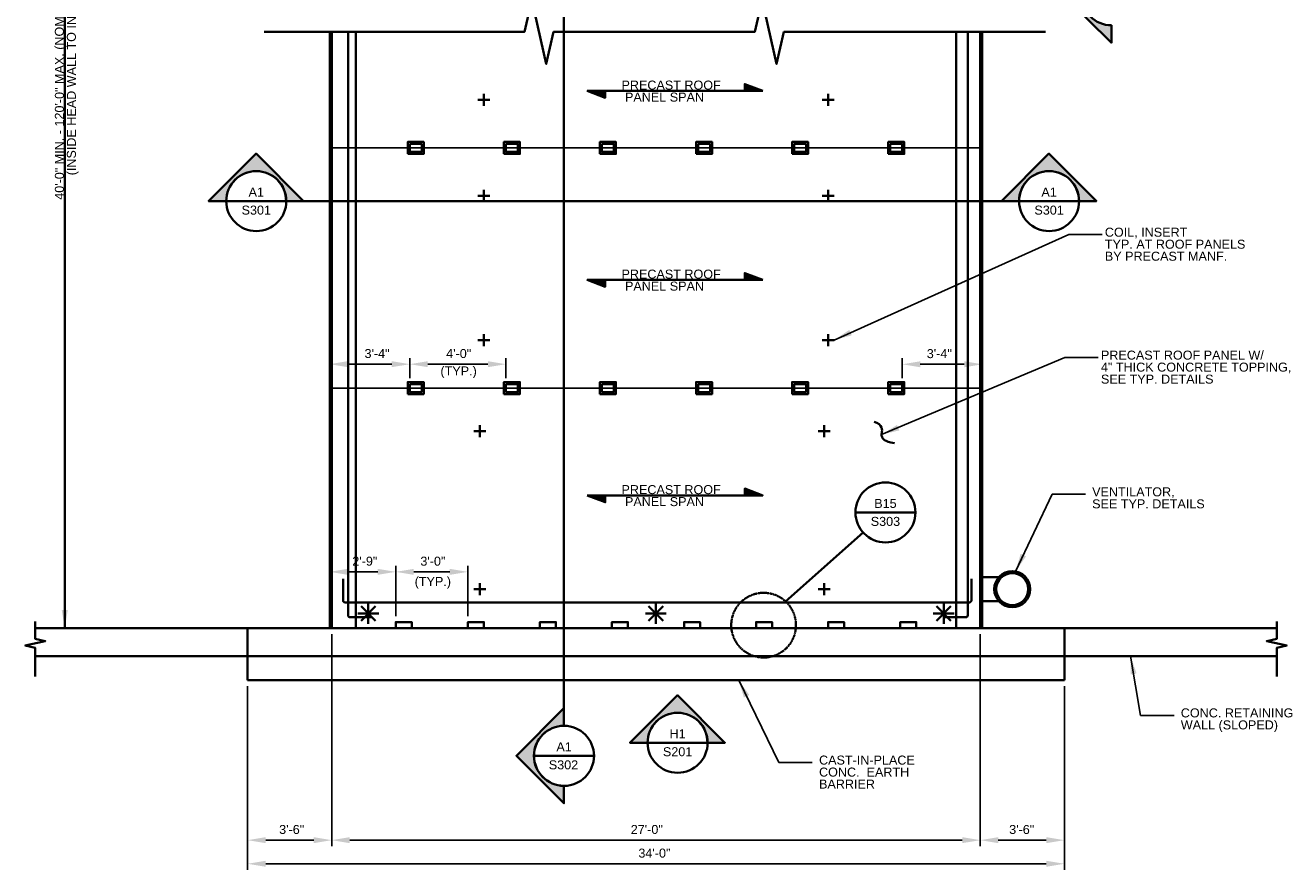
# Model space of a CAD drawing. Header units: inches. Extents: x -829 to 2226, y 10 to 4755.
# Tile 53 of 54: x 1570 to 2200, y 3580 to 4002. Entities that reach past the tile are written whole.
import ezdxf
from ezdxf.enums import TextEntityAlignment as Align

# ---------------------------------------------------------------- set-up
doc = ezdxf.new("R2010")
doc.units = ezdxf.units.IN
doc.header["$LTSCALE"] = 0.5
doc.header["$MEASUREMENT"] = 0
doc.linetypes.add('DGN Style 3', pattern=[0.621993, 0.444281, -0.177712])
for name, color, linetype, lineweight in [('G-ANNO-DIM', 7, 'Continuous', 0), ('G-ANNO-DIMS', 7, 'Continuous', 35), ('G-ANNO-TEXT', 7, 'Continuous', 35), ('S-DECK-ROOF', 7, 'Continuous', 25), ('S-WALL-LOAD', 7, 'Continuous', 35)]:
    doc.layers.add(name, color=color, linetype=linetype, lineweight=lineweight)
doc.styles.add('AEC 1 4_1 0 Scale', font='arial.ttf', dxfattribs={"height": 4.5})
doc.styles.add('Arial', font='arial.ttf')
doc.dimstyles.new("1 4 1'-0", dxfattribs={"dimtxt": 4.5, "dimasz": 9, "dimexe": 3, "dimexo": 3, "dimgap": 3, "dimtad": 1, "dimdec": 0, "dimzin": 11, "dimdsep": 46, "dimlunit": 3, "dimtxsty": 'AEC 1 4_1 0 Scale', "dimcen": 0.09, "dimadec": 4, "dimazin": 3, "dimtfac": 1, "dimtdec": 0, "dimtofl": 0, "dimtmove": 0, "dimatfit": 3, "dimfxl": 1, "dimfrac": 2, "dimtolj": 1, "dimtzin": 11, "dimarcsym": 0})

# ---------------------------------------------------------------- blocks, each defined once
blk = doc.blocks.new('BREAK LINE')
at = {"layer": 'G-ANNO-TEXT', "flags": 128}
blk.add_lwpolyline([(8.36, 9.2), (8.36, 8.47), (8.36, 6.43), (9.96, 6.07), (6.76, 5.34), (8.36, 4.97), (8.36, 0.43)], dxfattribs=at)
blk = doc.blocks.new('*D542')
at = {"layer": 'Defpoints', "color": 0, "transparency": 16777216}
for p in [(1681.1, 3674.84), (2089.1, 3674.84), (2089.1, 3583.04)]:
    blk.add_point(p, dxfattribs=at)
at = {"layer": 'G-ANNO-DIMS', "color": 0, "lineweight": -2, "transparency": 16777216}
for p, q in [((1681.1, 3671.84), (1681.1, 3580.04)), ((2089.1, 3671.84), (2089.1, 3580.04)), ((1690.1, 3583.04), (2080.1, 3583.04))]:
    blk.add_line(p, q, dxfattribs=at)
at = {"layer": 'G-ANNO-DIMS', "color": 0, "transparency": 16777216}
for points in [[(1690.1, 3584.54), (1690.1, 3581.54), (1681.1, 3583.04)], [(2080.1, 3584.54), (2080.1, 3581.54), (2089.1, 3583.04)]]:
    blk.add_solid(points, dxfattribs=at)
at = {"layer": 'G-ANNO-DIMS', "color": 0, "transparency": 16777216, "insert": (1884.31, 3588.34), "char_height": 4.5, "attachment_point": 5, "style": 'AEC 1 4_1 0 Scale'}
blk.add_mtext('\\A1;34\'-0"', dxfattribs=at)
blk = doc.blocks.new('*D543')
at = {"layer": 'Defpoints', "color": 0, "transparency": 16777216}
for p in [(1723.1, 3700.84), (1681.1, 3674.84), (1723.1, 3594.85)]:
    blk.add_point(p, dxfattribs=at)
at = {"layer": 'G-ANNO-DIMS', "color": 0, "lineweight": -2, "transparency": 16777216}
for p, q in [((1723.1, 3697.84), (1723.1, 3591.85)), ((1681.1, 3671.84), (1681.1, 3591.85)), ((1690.1, 3594.85), (1714.1, 3594.85))]:
    blk.add_line(p, q, dxfattribs=at)
at = {"layer": 'G-ANNO-DIMS', "color": 0, "transparency": 16777216}
for points in [[(1690.1, 3596.35), (1690.1, 3593.35), (1681.1, 3594.85)], [(1714.1, 3596.35), (1714.1, 3593.35), (1723.1, 3594.85)]]:
    blk.add_solid(points, dxfattribs=at)
at = {"layer": 'G-ANNO-DIMS', "color": 0, "transparency": 16777216, "insert": (1703.1, 3600.15), "char_height": 4.5, "attachment_point": 5, "style": 'AEC 1 4_1 0 Scale'}
blk.add_mtext('\\A1;3\'-6"', dxfattribs=at)
blk = doc.blocks.new('*D544')
at = {"layer": 'Defpoints', "color": 0, "transparency": 16777216}
for p in [(1762.1, 3832.76), (1722.1, 3820.84), (1762.1, 3822.84)]:
    blk.add_point(p, dxfattribs=at)
at = {"layer": 'G-ANNO-DIMS', "color": 0, "lineweight": -2, "transparency": 16777216}
for p, q in [((1722.1, 3823.84), (1722.1, 3835.76)), ((1731.1, 3832.76), (1753.1, 3832.76)), ((1762.1, 3825.84), (1762.1, 3835.76))]:
    blk.add_line(p, q, dxfattribs=at)
at = {"layer": 'G-ANNO-DIMS', "color": 0, "transparency": 16777216}
for points in [[(1731.1, 3834.26), (1731.1, 3831.26), (1722.1, 3832.76)], [(1753.1, 3834.26), (1753.1, 3831.26), (1762.1, 3832.76)]]:
    blk.add_solid(points, dxfattribs=at)
at = {"layer": 'G-ANNO-DIMS', "color": 0, "transparency": 16777216, "insert": (1745.75, 3838.06), "char_height": 4.5, "attachment_point": 5, "style": 'AEC 1 4_1 0 Scale'}
blk.add_mtext('\\A1;3\'-4"', dxfattribs=at)
blk = doc.blocks.new('*D545')
at = {"layer": 'Defpoints', "color": 0, "transparency": 16777216}
for p in [(2048.1, 3832.71), (2008.1, 3822.84), (2048.1, 3820.84)]:
    blk.add_point(p, dxfattribs=at)
at = {"layer": 'G-ANNO-DIMS', "color": 0, "lineweight": -2, "transparency": 16777216}
for p, q in [((2008.1, 3825.84), (2008.1, 3835.71)), ((2017.1, 3832.71), (2039.1, 3832.71)), ((2048.1, 3823.84), (2048.1, 3835.71))]:
    blk.add_line(p, q, dxfattribs=at)
at = {"layer": 'G-ANNO-DIMS', "color": 0, "transparency": 16777216}
for points in [[(2017.1, 3834.21), (2017.1, 3831.21), (2008.1, 3832.71)], [(2039.1, 3834.21), (2039.1, 3831.21), (2048.1, 3832.71)]]:
    blk.add_solid(points, dxfattribs=at)
at = {"layer": 'G-ANNO-DIMS', "color": 0, "transparency": 16777216, "insert": (2026.64, 3838), "char_height": 4.5, "attachment_point": 5, "style": 'AEC 1 4_1 0 Scale'}
blk.add_mtext('\\A1;3\'-4"', dxfattribs=at)
blk = doc.blocks.new('*D546')
at = {"layer": 'Defpoints', "color": 0, "transparency": 16777216}
for p in [(1755.1, 3728.96), (1722.1, 3700.84), (1755.1, 3703.84)]:
    blk.add_point(p, dxfattribs=at)
at = {"layer": 'G-ANNO-DIMS', "color": 0, "lineweight": -2, "transparency": 16777216}
for p, q in [((1722.1, 3703.84), (1722.1, 3731.96)), ((1755.1, 3706.84), (1755.1, 3731.96)), ((1731.1, 3728.96), (1746.1, 3728.96))]:
    blk.add_line(p, q, dxfattribs=at)
at = {"layer": 'G-ANNO-DIMS', "color": 0, "transparency": 16777216}
for points in [[(1731.1, 3730.46), (1731.1, 3727.46), (1722.1, 3728.96)], [(1746.1, 3730.46), (1746.1, 3727.46), (1755.1, 3728.96)]]:
    blk.add_solid(points, dxfattribs=at)
at = {"layer": 'G-ANNO-DIMS', "color": 0, "transparency": 16777216, "insert": (1739.64, 3734.26), "char_height": 4.5, "attachment_point": 5, "style": 'AEC 1 4_1 0 Scale'}
blk.add_mtext('\\A1;2\'-9"', dxfattribs=at)
blk = doc.blocks.new('*U541')
at = {"layer": 'G-ANNO-TEXT'}
for p, q in [((-6.9, 0), (6.9, 0)), ((-4.88, 4.88), (4.88, -4.88)), ((-4.88, -4.88), (4.88, 4.88)), ((0, 6.9), (0, -6.9))]:
    blk.add_line(p, q, dxfattribs=at)
blk = doc.blocks.new('*D550')
at = {"layer": 'Defpoints', "color": 0, "transparency": 16777216}
for p in [(1723.1, 3700.84), (2047.1, 3700.84), (2047.1, 3594.85)]:
    blk.add_point(p, dxfattribs=at)
at = {"layer": 'G-ANNO-DIMS', "color": 0, "lineweight": -2, "transparency": 16777216}
for p, q in [((1723.1, 3697.84), (1723.1, 3591.85)), ((2047.1, 3697.84), (2047.1, 3591.85)), ((1732.1, 3594.85), (2038.1, 3594.85))]:
    blk.add_line(p, q, dxfattribs=at)
at = {"layer": 'G-ANNO-DIMS', "color": 0, "transparency": 16777216}
for points in [[(1732.1, 3596.35), (1732.1, 3593.35), (1723.1, 3594.85)], [(2038.1, 3596.35), (2038.1, 3593.35), (2047.1, 3594.85)]]:
    blk.add_solid(points, dxfattribs=at)
at = {"layer": 'G-ANNO-DIMS', "color": 0, "transparency": 16777216, "insert": (1880.5, 3600.15), "char_height": 4.5, "attachment_point": 5, "style": 'AEC 1 4_1 0 Scale'}
blk.add_mtext('\\A1;27\'-0"', dxfattribs=at)
blk = doc.blocks.new('*D551')
at = {"layer": 'Defpoints', "color": 0, "transparency": 16777216}
for p in [(2047.1, 3700.84), (2089.1, 3674.84), (2089.1, 3594.85)]:
    blk.add_point(p, dxfattribs=at)
at = {"layer": 'G-ANNO-DIMS', "color": 0, "lineweight": -2, "transparency": 16777216}
for p, q in [((2047.1, 3697.84), (2047.1, 3591.85)), ((2089.1, 3671.84), (2089.1, 3591.85)), ((2056.1, 3594.85), (2080.1, 3594.85))]:
    blk.add_line(p, q, dxfattribs=at)
at = {"layer": 'G-ANNO-DIMS', "color": 0, "transparency": 16777216}
for points in [[(2056.1, 3596.35), (2056.1, 3593.35), (2047.1, 3594.85)], [(2080.1, 3596.35), (2080.1, 3593.35), (2089.1, 3594.85)]]:
    blk.add_solid(points, dxfattribs=at)
at = {"layer": 'G-ANNO-DIMS', "color": 0, "transparency": 16777216, "insert": (2067.81, 3600.15), "char_height": 4.5, "attachment_point": 5, "style": 'AEC 1 4_1 0 Scale'}
blk.add_mtext('\\A1;3\'-6"', dxfattribs=at)
blk = doc.blocks.new('*D552')
at = {"layer": 'Defpoints', "color": 0, "transparency": 16777216}
for p in [(1810.1, 3832.76), (1762.1, 3822.84), (1810.1, 3822.84)]:
    blk.add_point(p, dxfattribs=at)
at = {"layer": 'G-ANNO-DIMS', "color": 0, "lineweight": -2, "transparency": 16777216}
for p, q in [((1762.1, 3825.84), (1762.1, 3835.76)), ((1771.1, 3832.76), (1801.1, 3832.76)), ((1810.1, 3825.84), (1810.1, 3835.76))]:
    blk.add_line(p, q, dxfattribs=at)
at = {"layer": 'G-ANNO-DIMS', "color": 0, "transparency": 16777216}
for points in [[(1771.1, 3834.26), (1771.1, 3831.26), (1762.1, 3832.76)], [(1801.1, 3834.26), (1801.1, 3831.26), (1810.1, 3832.76)]]:
    blk.add_solid(points, dxfattribs=at)
at = {"layer": 'G-ANNO-DIMS', "color": 0, "transparency": 16777216, "insert": (1786.53, 3838.05), "char_height": 4.5, "attachment_point": 5, "style": 'AEC 1 4_1 0 Scale'}
blk.add_mtext('\\A1;4\'-0"', dxfattribs=at)
blk = doc.blocks.new('*D553')
at = {"layer": 'Defpoints', "color": 0, "transparency": 16777216}
for p in [(1791.1, 3728.96), (1755.1, 3703.84), (1791.1, 3703.84)]:
    blk.add_point(p, dxfattribs=at)
at = {"layer": 'G-ANNO-DIMS', "color": 0, "lineweight": -2, "transparency": 16777216}
for p, q in [((1755.1, 3706.84), (1755.1, 3731.96)), ((1791.1, 3706.84), (1791.1, 3731.96)), ((1764.1, 3728.96), (1782.1, 3728.96))]:
    blk.add_line(p, q, dxfattribs=at)
at = {"layer": 'G-ANNO-DIMS', "color": 0, "transparency": 16777216}
for points in [[(1764.1, 3730.46), (1764.1, 3727.46), (1755.1, 3728.96)], [(1782.1, 3730.46), (1782.1, 3727.46), (1791.1, 3728.96)]]:
    blk.add_solid(points, dxfattribs=at)
at = {"layer": 'G-ANNO-DIMS', "color": 0, "transparency": 16777216, "insert": (1773.64, 3734.26), "char_height": 4.5, "attachment_point": 5, "style": 'AEC 1 4_1 0 Scale'}
blk.add_mtext('\\A1;3\'-0"', dxfattribs=at)
blk = doc.blocks.new('014000-007 Indicator - Section_Elevation - Arrow')
blk.add_hatch(color=256).paths.add_polyline_path([(-0.026, 0), (-0.0412, 0), (0, 0.0412), (0.0412, 0), (0.026, 0, 1)])
for p, q in [((0, 0.0412), (-0.0412, 0)), ((0.0412, 0), (0, 0.0412))]:
    blk.add_line(p, q)
at = {"flags": 128}
blk.add_lwpolyline([(-0.026, 0), (-0.0412, 0), (0, 0.0412), (0.0412, 0), (0.026, 0, 1), (-0.026, 0)], format="xyb", close=True, dxfattribs=at)
blk.add_lwpolyline([(-0.026, 0.0013), (-0.026, 0.0013)], dxfattribs=at)

msp = doc.modelspace()

# ---------------------------------------------------------------- hatches: boundary and pattern name
at = {"layer": 'G-ANNO-TEXT'}
h = msp.add_hatch(dxfattribs=at)
h.set_pattern_fill('HATCH', color=5, style=0, pattern_type=2)
h.set_pattern_definition([(45, (1934.106973, 3966.401822), (-0.02783886, 0.02783886), [])])
h.paths.add_polyline_path([(1938.44008, 3969.35831), (1929.44008, 3972.77936), (1929.44008, 3969.35831)])
h = msp.add_hatch(dxfattribs=at)
h.set_pattern_fill('HATCH', color=5, style=0, pattern_type=2)
h.set_pattern_definition([(225, (1846.09128, 3968.8937), (0.02783886, -0.02783886), [])])
h.paths.add_polyline_path([(1850.75821, 3969.35831), (1859.75821, 3965.93727), (1859.75821, 3969.35831)])
h = msp.add_hatch(dxfattribs=at)
h.set_pattern_fill('HATCH', color=5, style=0, pattern_type=2)
h.set_pattern_definition([(45, (1934.106973, 3871.92446), (-0.02783886, 0.02783886), [])])
h.paths.add_polyline_path([(1938.44008, 3874.88095), (1929.44008, 3878.30199), (1929.44008, 3874.88095)])
h = msp.add_hatch(dxfattribs=at)
h.set_pattern_fill('HATCH', color=5, style=0, pattern_type=2)
h.set_pattern_definition([(225, (1846.09128, 3874.416336), (0.02783886, -0.02783886), [])])
h.paths.add_polyline_path([(1850.75821, 3874.88095), (1859.75821, 3871.4599), (1859.75821, 3874.88095)])
h = msp.add_hatch(dxfattribs=at)
h.set_pattern_fill('HATCH', color=5, style=0, pattern_type=2)
h.set_pattern_definition([(45, (1934.106973, 3764.211114), (-0.02783886, 0.02783886), [])])
h.paths.add_polyline_path([(1938.44008, 3767.16762), (1929.44008, 3770.58867), (1929.44008, 3767.16762)])
h = msp.add_hatch(dxfattribs=at)
h.set_pattern_fill('HATCH', color=5, style=0, pattern_type=2)
h.set_pattern_definition([(225, (1846.09128, 3766.70303), (0.02783886, -0.02783886), [])])
h.paths.add_polyline_path([(1850.75821, 3767.16762), (1859.75821, 3763.74657), (1859.75821, 3767.16762)])

# ---------------------------------------------------------------- linework, layer by layer
at = {"flags": 128}
for points in [[(2111.93773, 4002.18211), (2111.93773, 4002.18211)], [(1670.40582, 3915.02037), (1670.40582, 3915.02037)], [(2066.48662, 3915.02037), (2066.48662, 3915.02037)], [(1838.3808, 3651.99157), (1838.3808, 3651.99157)]]:
    msp.add_lwpolyline(points, dxfattribs=at)
at = {"elevation": 0, "flags": 128}
msp.add_lwpolyline([(1880.89662, 3644.29115), (1880.89662, 3644.29115)], dxfattribs=at)
at = {"layer": 'G-ANNO-DIMS'}
for p, q in [((1589.7264, 3700.84031), (1589.7264, 4303.07508)), ((1588.57285, 3700.84031), (1608.62122, 3700.84031))]:
    msp.add_line(p, q, dxfattribs=at)
msp.add_solid([(1591.2264, 3709.84031), (1589.7264, 3700.84031), (1588.2264, 3709.84031)], dxfattribs=at)
at = {"layer": 'G-ANNO-TEXT'}
for p, q in [((1839.13108, 4338.99508), (1839.13108, 3651.99168)), ((1731.31004, 3998.86875), (1731.31004, 3707.22756)), ((2040.83453, 3998.86875), (2040.83453, 3707.22756)), ((1802.1026, 3964.84031), (1796.1026, 3964.84031)), ((1799.1026, 3967.84031), (1799.1026, 3961.84031)), ((1938.44008, 3969.35831), (1859.75821, 3969.35831)), ((1968.1026, 3964.84031), (1974.1026, 3964.84031)), ((1971.1026, 3967.84031), (1971.1026, 3961.84031)), ((1670.40571, 3914.27034), (1700.40565, 3914.27034)), ((1700.35101, 3914.27024), (2066.43187, 3914.27024)), ((1802.1026, 3916.84031), (1796.1026, 3916.84031)), ((1799.1026, 3919.84031), (1799.1026, 3913.84031)), ((1968.1026, 3916.84031), (1974.1026, 3916.84031)), ((1971.1026, 3919.84031), (1971.1026, 3913.84031)), ((2066.48651, 3914.27034), (2096.48645, 3914.27034)), ((1938.44008, 3874.88095), (1859.75821, 3874.88095)), ((1802.1026, 3844.84031), (1796.1026, 3844.84031)), ((1799.1026, 3847.84031), (1799.1026, 3841.84031)), ((1968.1026, 3844.84031), (1974.1026, 3844.84031)), ((1971.1026, 3847.84031), (1971.1026, 3841.84031)), ((1797.1026, 3802.34031), (1797.1026, 3796.34031)), ((1969.1026, 3802.34031), (1969.1026, 3796.34031)), ((1800.1026, 3799.34031), (1794.1026, 3799.34031)), ((1966.1026, 3799.34031), (1972.1026, 3799.34031)), ((1938.44008, 3767.16762), (1859.75821, 3767.16762)), ((1984.72352, 3758.67108), (2014.72346, 3758.67108)), ((1949.83079, 3714.18446), (1988.52771, 3748.68842)), ((1728.76452, 3714.63354), (1728.76452, 3725.46032)), ((2042.66793, 3714.63354), (2042.66793, 3725.46032)), ((2047.1026, 3726.34031), (2056.39439, 3726.34031)), ((1800.1026, 3720.34031), (1794.1026, 3720.34031)), ((1797.1026, 3723.34031), (1797.1026, 3717.34031)), ((1966.1026, 3720.34031), (1972.1026, 3720.34031)), ((1969.1026, 3723.34031), (1969.1026, 3717.34031)), ((1729.74877, 3713.64929), (2041.68368, 3713.64929)), ((2047.1026, 3714.34031), (2056.39439, 3714.34031)), ((1732.29429, 3706.2433), (1743.12107, 3706.2433)), ((2039.85028, 3706.2433), (2029.0235, 3706.2433)), ((1880.89651, 3643.54112), (1910.89645, 3643.54112)), ((1854.13072, 3636.99162), (1824.13078, 3636.99179))]:
    msp.add_line(p, q, dxfattribs=at)
at = {"layer": 'G-ANNO-TEXT', "linetype": 'DGN Style 3'}
for p, q in [((1735.1026, 3700.84031), (1735.1026, 3998.86875)), ((2035.1026, 3998.86875), (2035.1026, 3700.84031))]:
    msp.add_line(p, q, dxfattribs=at)
at = {"layer": 'G-ANNO-TEXT', "flags": 128}
for points in [[(1689.39023, 3998.86875), (1798.94804, 3998.86875), (1819.39865, 3998.86875), (1823.03431, 4014.86567), (1830.30563, 3982.87184), (1833.9413, 3998.86875), (1906.70143, 3998.86875)], [(1906.70143, 3998.86875), (1913.97276, 3998.86875), (1934.42336, 3998.86875), (1938.05902, 4014.86567), (1945.33035, 3982.87184), (1948.96601, 3998.86875), (2079.68563, 3998.86875)], [(1722.1026, 3998.86875), (1722.1026, 3700.84031)], [(2048.1026, 3700.84031), (2048.1026, 3998.86875)], [(1929.44008, 3969.35831), (1929.44008, 3972.77936), (1938.44008, 3969.35831)], [(1859.75821, 3969.35831), (1859.75821, 3965.93727), (1850.75821, 3969.35831)], [(1929.44008, 3874.88095), (1929.44008, 3878.30199), (1938.44008, 3874.88095)], [(1859.75821, 3874.88095), (1859.75821, 3871.4599), (1850.75821, 3874.88095)], [(1929.44008, 3767.16762), (1929.44008, 3770.58867), (1938.44008, 3767.16762)], [(1859.75821, 3767.16762), (1859.75821, 3763.74657), (1850.75821, 3767.16762)], [(1763.1026, 3700.84031), (1763.1026, 3703.84031), (1755.1026, 3703.84031), (1755.1026, 3700.84031)], [(1799.1026, 3700.84031), (1799.1026, 3703.84031), (1791.1026, 3703.84031), (1791.1026, 3700.84031)], [(1835.1026, 3700.84031), (1835.1026, 3703.84031), (1827.1026, 3703.84031), (1827.1026, 3700.84031)], [(1871.1026, 3700.84031), (1871.1026, 3703.84031), (1863.1026, 3703.84031), (1863.1026, 3700.84031)], [(1907.1026, 3700.84031), (1907.1026, 3703.84031), (1899.1026, 3703.84031), (1899.1026, 3700.84031)], [(1943.1026, 3700.84031), (1943.1026, 3703.84031), (1935.1026, 3703.84031), (1935.1026, 3700.84031)], [(1979.1026, 3700.84031), (1979.1026, 3703.84031), (1971.1026, 3703.84031), (1971.1026, 3700.84031)], [(2015.1026, 3700.84031), (2015.1026, 3703.84031), (2007.1026, 3703.84031), (2007.1026, 3700.84031)]]:
    msp.add_lwpolyline(points, dxfattribs=at)
at = {"layer": 'G-ANNO-TEXT', "linetype": 'DGN Style 3', "flags": 128}
for points in [[(1723.1026, 3998.86875), (1723.1026, 3700.84031)], [(2047.1026, 3700.84031), (2047.1026, 3998.86875)]]:
    msp.add_lwpolyline(points, dxfattribs=at)
at = {"layer": 'G-ANNO-TEXT'}
for centre, radius in [((1685.40568, 3914.27034), 14.99997), ((2081.48648, 3914.27034), 14.99997), ((1999.72349, 3758.67108), 14.99997), ((2063.1026, 3720.34031), 9), ((2063.1026, 3720.34031), 8), ((1895.89648, 3643.54112), 14.99997), ((1839.13075, 3636.99171), 14.99997)]:
    msp.add_circle(centre, radius, dxfattribs=at)
at = {"layer": 'G-ANNO-TEXT', "linetype": 'DGN Style 3'}
msp.add_circle((1938.86237, 3702.30628), 16.16778, dxfattribs=at)
at = {"layer": 'G-ANNO-TEXT', "extrusion": (0, 0, -1)}
for centre in [(-1729.74877, 3714.63354), (-1732.29429, 3707.22756)]:
    msp.add_arc(centre, 0.98425, 270, 0, dxfattribs=at)
at = {"layer": 'G-ANNO-TEXT'}
for centre in [(2041.68368, 3714.63354), (2039.85028, 3707.22756)]:
    msp.add_arc(centre, 0.98425, 270, 0, dxfattribs=at)
msp.add_open_spline([(1994.04383, 3803.96188), (1998.50118, 3802.56841), (1997.70308, 3797.05061), (1997.70308, 3797.05061), (1999.01799, 3794.02292), (2004.22643, 3793.35076)], degree=3, dxfattribs=at)
for points in [[(1938.44008, 3969.35831), (1929.44008, 3972.77936), (1929.44008, 3969.35831)], [(1850.75821, 3969.35831), (1859.75821, 3965.93727), (1859.75821, 3969.35831)], [(1761.1026, 3937.84031), (1769.1026, 3937.84031), (1769.1026, 3943.84031), (1761.1026, 3943.84031)], [(1762.1026, 3942.84031), (1768.1026, 3942.84031), (1768.1026, 3938.84031), (1762.1026, 3938.84031)], [(1809.1026, 3937.84031), (1817.1026, 3937.84031), (1817.1026, 3943.84031), (1809.1026, 3943.84031)], [(1810.1026, 3942.84031), (1816.1026, 3942.84031), (1816.1026, 3938.84031), (1810.1026, 3938.84031)], [(1857.1026, 3937.84031), (1865.1026, 3937.84031), (1865.1026, 3943.84031), (1857.1026, 3943.84031)], [(1858.1026, 3942.84031), (1864.1026, 3942.84031), (1864.1026, 3938.84031), (1858.1026, 3938.84031)], [(1905.1026, 3937.84031), (1913.1026, 3937.84031), (1913.1026, 3943.84031), (1905.1026, 3943.84031)], [(1906.1026, 3942.84031), (1912.1026, 3942.84031), (1912.1026, 3938.84031), (1906.1026, 3938.84031)], [(1953.1026, 3937.84031), (1961.1026, 3937.84031), (1961.1026, 3943.84031), (1953.1026, 3943.84031)], [(1954.1026, 3942.84031), (1960.1026, 3942.84031), (1960.1026, 3938.84031), (1954.1026, 3938.84031)], [(2001.1026, 3937.84031), (2009.1026, 3937.84031), (2009.1026, 3943.84031), (2001.1026, 3943.84031)], [(2002.1026, 3942.84031), (2008.1026, 3942.84031), (2008.1026, 3938.84031), (2002.1026, 3938.84031)], [(1938.44008, 3874.88095), (1929.44008, 3878.30199), (1929.44008, 3874.88095)], [(1850.75821, 3874.88095), (1859.75821, 3871.4599), (1859.75821, 3874.88095)], [(1761.1026, 3817.84031), (1769.1026, 3817.84031), (1769.1026, 3823.84031), (1761.1026, 3823.84031)], [(1762.1026, 3822.84031), (1768.1026, 3822.84031), (1768.1026, 3818.84031), (1762.1026, 3818.84031)], [(1809.1026, 3817.84031), (1817.1026, 3817.84031), (1817.1026, 3823.84031), (1809.1026, 3823.84031)], [(1810.1026, 3822.84031), (1816.1026, 3822.84031), (1816.1026, 3818.84031), (1810.1026, 3818.84031)], [(1857.1026, 3817.84031), (1865.1026, 3817.84031), (1865.1026, 3823.84031), (1857.1026, 3823.84031)], [(1858.1026, 3822.84031), (1864.1026, 3822.84031), (1864.1026, 3818.84031), (1858.1026, 3818.84031)], [(1905.1026, 3817.84031), (1913.1026, 3817.84031), (1913.1026, 3823.84031), (1905.1026, 3823.84031)], [(1906.1026, 3822.84031), (1912.1026, 3822.84031), (1912.1026, 3818.84031), (1906.1026, 3818.84031)], [(1953.1026, 3817.84031), (1961.1026, 3817.84031), (1961.1026, 3823.84031), (1953.1026, 3823.84031)], [(1954.1026, 3822.84031), (1960.1026, 3822.84031), (1960.1026, 3818.84031), (1954.1026, 3818.84031)], [(2001.1026, 3817.84031), (2009.1026, 3817.84031), (2009.1026, 3823.84031), (2001.1026, 3823.84031)], [(2002.1026, 3822.84031), (2008.1026, 3822.84031), (2008.1026, 3818.84031), (2002.1026, 3818.84031)], [(1938.44008, 3767.16762), (1929.44008, 3770.58867), (1929.44008, 3767.16762)], [(1850.75821, 3767.16762), (1859.75821, 3763.74657), (1859.75821, 3767.16762)]]:
    msp.add_3dface(points, dxfattribs=at)
at = {"layer": 'S-DECK-ROOF'}
for p, q in [((1722.1026, 3940.84031), (2048.1026, 3940.84031)), ((1722.1026, 3820.84031), (2048.1026, 3820.84031))]:
    msp.add_line(p, q, dxfattribs=at)
at = {"layer": 'S-WALL-LOAD'}
for p, q in [((2195.203, 3700.84031), (1575.00219, 3700.84031)), ((1681.1026, 3674.84031), (1681.1026, 3700.84031)), ((2089.1026, 3674.84031), (2089.1026, 3700.84031)), ((2195.203, 3686.84031), (1575.00219, 3686.84031)), ((1681.1026, 3674.84031), (2089.1026, 3674.84031))]:
    msp.add_line(p, q, dxfattribs=at)

# ---------------------------------------------------------------- block references
at = {"layer": 'G-ANNO-TEXT', "yscale": 576, "zscale": 576}
for p, xscale, rotation in [((2112.66064, 4017.12867), 576, 90.10435182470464), ((1839.13085, 3637.04635), -576, 89.9996827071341)]:
    msp.add_blockref('014000-007 Indicator - Section_Elevation - Arrow', p, dxfattribs=dict(at, xscale=xscale, rotation=rotation))
at = {"layer": 'G-ANNO-TEXT'}
for name, p, xscale, yscale, zscale in [('014000-007 Indicator - Section_Elevation - Arrow', (1685.35104, 3914.27024), 576, 576, 576), ('014000-007 Indicator - Section_Elevation - Arrow', (2081.43184, 3914.27024), 576, 576, 576), ('*U541', (1885.08509, 3708.17421), 0.75, 0.75, 0.75), ('*U541', (2028.81692, 3708.17421), 0.75, 0.75, 0.75), ('014000-007 Indicator - Section_Elevation - Arrow', (1895.84185, 3643.54102), 576, 576, 576)]:
    msp.add_blockref(name, p, dxfattribs=dict(at, xscale=xscale, yscale=yscale, zscale=zscale))
at = {"layer": 'G-ANNO-TEXT', "extrusion": (0, 0, -1), "xscale": 0.75, "yscale": 0.75, "zscale": 0.75}
msp.add_blockref('*U541', (-1741.38828, 3708.17421), dxfattribs=at)
at = {"layer": 'G-ANNO-TEXT', "xscale": 3.137851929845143, "yscale": 3.137851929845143}
msp.add_blockref('BREAK LINE', (1548.75509, 3675.32878), dxfattribs=at)
at = {"layer": 'G-ANNO-TEXT', "extrusion": (0, 0, -1), "xscale": 3.137851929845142, "yscale": 3.137851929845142}
msp.add_blockref('BREAK LINE', (-2221.4501, 3675.32878), dxfattribs=at)

# ---------------------------------------------------------------- texts
at = {"layer": 'G-ANNO-DIM', "color": 7, "linetype": 'Continuous', "insert": (1590.70958, 3906.20157), "char_height": 4.5, "attachment_point": 4, "rotation": 90, "line_spacing_factor": 0.8, "style": 'AEC 1 4_1 0 Scale'}
msp.add_mtext('     40\'-0" MIN. - 120\'-0" MAX. (NOMINAL BUNKER LENGTH)\\P            (INSIDE HEAD WALL TO INSIDE HEAD WALL)', dxfattribs=at)
at = {"layer": 'G-ANNO-DIM', "color": 7, "linetype": 'Continuous', "char_height": 4.5, "attachment_point": 1, "line_spacing_factor": 0.8, "style": 'AEC 1 4_1 0 Scale'}
for s, insert in [('PRECAST ROOF \\P PANEL SPAN', (1867.86226, 3974.5036)), ('COIL, INSERT\\PTYP. AT ROOF PANELS\\PBY PRECAST MANF.', (2109.3366, 3900.97267)), ('PRECAST ROOF \\P PANEL SPAN', (1867.86226, 3880.02624)), ('PRECAST ROOF PANEL W/\\P4" THICK CONCRETE TOPPING,\\PSEE TYP. DETAILS', (2107.37972, 3839.53968)), ('(TYP.)', (1777.41169, 3831.62374)), ('PRECAST ROOF \\P PANEL SPAN', (1867.86226, 3772.31291)), ('VENTILATOR, \\PSEE TYP. DETAILS', (2102.99644, 3771.1904)), ('(TYP.)', (1764.53948, 3726.40108)), ('CONC. RETAINING\\PWALL (SLOPED)', (2147.28466, 3660.70521)), ('CAST-IN-PLACE\\PCONC.  EARTH\\PBARRIER', (1966.55279, 3637.12609))]:
    msp.add_mtext(s, dxfattribs=dict(at, insert=insert))
at = {"layer": 'G-ANNO-TEXT', "style": 'Arial'}
for s, p in [('A1', (1685.40568, 3916.52033)), ('A1', (2081.48648, 3916.52033)), ('B15', (1999.72349, 3760.92108)), ('H1', (1895.89648, 3645.79111))]:
    msp.add_text(s, height=4.499991, dxfattribs=at).set_placement(p, align=Align.CENTER)
for s, p in [('S301', (1685.40568, 3912.02034)), ('S301', (2081.48648, 3912.02034)), ('S303', (1999.72349, 3756.42109)), ('S201', (1895.89648, 3641.29112))]:
    msp.add_text(s, height=4.499991, dxfattribs=at).set_placement(p, align=Align.TOP_CENTER)
msp.add_text('A1', height=4.499991, rotation=359.99968271, dxfattribs=at).set_placement((1839.18294, 3639.2417), align=Align.CENTER)
msp.add_text('S302', height=4.499991, rotation=359.99968271, dxfattribs=at).set_placement((1838.88824, 3634.74171), align=Align.TOP_CENTER)

# ---------------------------------------------------------------- dimensions: what is measured, and where the dimension line sits
at = {"layer": 'G-ANNO-DIMS'}
for base, p1, p2, picture, middle in [((1762.1026, 3832.75598), (1722.1026, 3820.84031), (1762.1026, 3822.84031), '*D544', (1745.75086, 3832.75598)), ((1810.1026, 3832.75598), (1762.1026, 3822.84031), (1810.1026, 3822.84031), '*D552', (1786.52593, 3832.75598)), ((2048.1026, 3832.70574), (2008.1026, 3822.84031), (2048.1026, 3820.84031), '*D545', (2026.64328, 3832.70574)), ((1755.1026, 3728.96394), (1722.1026, 3700.84031), (1755.1026, 3703.84031), '*D546', (1739.64362, 3728.96394)), ((1791.1026, 3728.96394), (1755.1026, 3703.84031), (1791.1026, 3703.84031), '*D553', (1773.63945, 3728.96394)), ((1723.1026, 3594.84937), (1681.1026, 3674.84031), (1723.1026, 3700.84031), '*D543', (1703.09903, 3594.84937)), ((2047.1026, 3594.84937), (1723.1026, 3700.84031), (2047.1026, 3700.84031), '*D550', (1880.50415, 3594.84937)), ((2089.1026, 3594.84937), (2047.1026, 3700.84031), (2089.1026, 3674.84031), '*D551', (2067.81334, 3594.84937)), ((2089.1026, 3583.03945), (1681.1026, 3674.84031), (2089.1026, 3674.84031), '*D542', (1884.30574, 3583.03945))]:
    dim = msp.add_linear_dim(base=base, p1=p1, p2=p2, dimstyle="1 4 1'-0", dxfattribs=at)
    dim.commit()
    dim.dimension.update_dxf_attribs({"geometry": picture, "text_midpoint": middle, "dimtype": 160})

# ---------------------------------------------------------------- leaders
at = {"layer": 'G-ANNO-TEXT'}
for points in [[(1974.1026, 3844.84031), (2091.27875, 3897.50193), (2107.9631, 3897.50193)], [(1997.78351, 3797.53612), (2089.32188, 3836.06894), (2106.00623, 3836.06894)], [(2064.75755, 3729.18684), (2082.9386, 3767.71966), (2099.62295, 3767.71966)], [(2122.19296, 3686.84031), (2127.22682, 3657.23447), (2143.91117, 3657.23447)], [(1926.40882, 3674.84031), (1946.49494, 3633.65535), (1963.17929, 3633.65535)]]:
    msp.add_leader(points, dimstyle="1 4 1'-0", override={"dimgap": 6}, dxfattribs=at)

doc.saveas('drawing.dxf')
